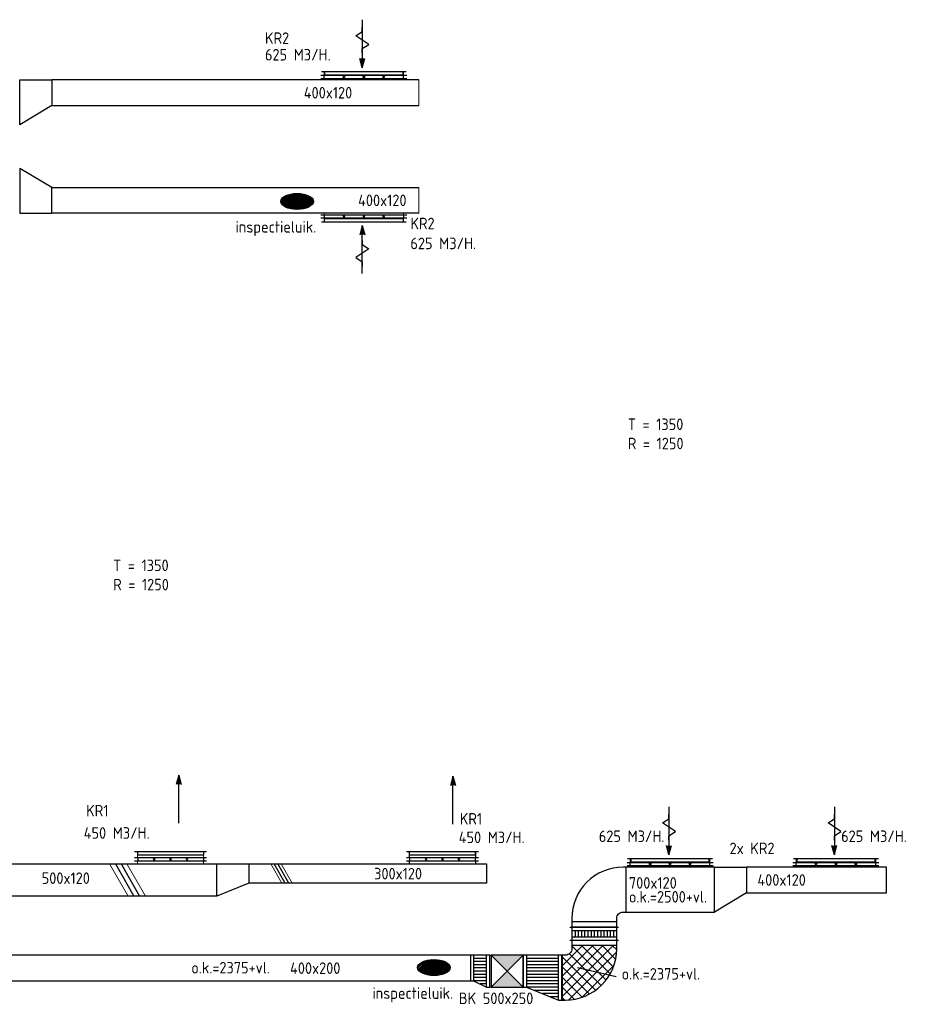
# Model space of a CAD drawing. Header units: millimetres. Extents: x -64377 to 14209, y 2594 to 51892.
# Tile 4 of 10: x -49525 to -35590, y 18449 to 33810. Entities that reach past the tile are written whole.
import ezdxf

# ---------------------------------------------------------------- set-up
doc = ezdxf.new("R2010")
doc.units = ezdxf.units.MM
doc.header["$LTSCALE"] = 50
for name, color, linetype in [('61', 161, 'Continuous'), ('WL570---_RETOUR', 100, 'Continuous'), ('WL570---_TOEVOER', 200, 'Continuous'), ('WL5711--_T_KANAAL-H', 1, 'Continuous'), ('WL5711--_T_KANAAL-H2', 1, 'Continuous'), ('WL5712--_R_KANAAL-H', 1, 'Continuous'), ('WM570---_RETOUR', 2, 'Continuous'), ('WM570---_TOEVOER', 2, 'Continuous')]:
    doc.layers.add(name, color=color, linetype=linetype)
doc.layers.add('WL570---_BESTAAND-RETOUR', color=140, linetype='Continuous', lineweight=0)
doc.layers.add('WL570---_BESTAAND-TOEVOER', color=180, linetype='Continuous', lineweight=0)
doc.styles.add('ISO', font='ISO', dxfattribs={"height": 162})
doc.styles.add('LZ-MAATVOEREN', font='simplex')
doc.styles.add('MAATVOERING', font='ISO')

# ---------------------------------------------------------------- blocks, each defined once
blk = doc.blocks.new('9-08B')
at = {"layer": '61', "color": 0}
blk.add_lwpolyline([(4, 0), (3.33, 0), (2.67, 1), (1.33, -1), (0.67, 0), (0, 0)], dxfattribs=at)
blk = doc.blocks.new('9-15')
at = {"layer": '61', "color": 0}
for p, q in [((0, 0), (7.5, 0)), ((7.5, 0), (6.05, 0.39)), ((7.5, 0), (6.05, -0.39))]:
    blk.add_line(p, q, dxfattribs=at)
blk.add_solid([(7.5, 0), (6.05, 0.39), (6.05, -0.39)], dxfattribs=at)
blk = doc.blocks.new('KARH')
for p, q in [((1, 0.5), (0, 0.5)), ((0, -0.5), (1, -0.5))]:
    blk.add_line(p, q)
at = {"invisible_edges": 15}
blk.add_3dface([(0, 0.5), (0, -0.5), (1, -0.5), (1, 0.5)], dxfattribs=at)
blk = doc.blocks.new('VSE1240851240850500R')
for p, q in [((-670, 50), (670, 50)), ((-670, 0), (670, 0)), ((-620, 0), (-620, 50)), ((620, 0), (620, 50))]:
    blk.add_line(p, q)
at = {"layer": 'WL5711--_T_KANAAL-H'}
for p, q in [((-316, 14), (-322, 3)), ((-304, 36), (-298, 47)), ((-6, 14), (-12, 3)), ((6, 36), (12, 47)), ((304, 14), (298, 3)), ((316, 36), (322, 47))]:
    blk.add_line(p, q, dxfattribs=at)
for centre in [(-310, 25), (0, 25), (310, 25)]:
    blk.add_circle(centre, 12.5, dxfattribs=at)
at = {"color": 1, "style": 'LZ-MAATVOEREN', "flags": 8}
blk.add_attdef('KLEP-SECTIE', (720, 50), '', height=180, dxfattribs=at)
blk = doc.blocks.new('ORN_T_K1225-75-50')
for points in [[(-662, 50), (662, 50)], [(-612, 50), (-612, 0), (612, 0), (612, 50)]]:
    blk.add_lwpolyline(points)
at = {"style": 'LZ-MAATVOEREN', "flags": 9}
for tag, p in [('ROS_TYPE', (694, 134)), ('ROS_M3H', (694, 124)), ('ROS_ZIJDE', (694, 114)), ('ROS_STAT', (694, 104))]:
    blk.add_attdef(tag, p, '', height=6.25, dxfattribs=at)
blk = doc.blocks.new('VV170012040012005000RG')
blk.add_lwpolyline([(0, 350), (500, 350), (500, -50), (0, -350)], close=True)
at = {"invisible_edges": 15}
blk.add_3dface([(0, 350), (500, 350), (500, -50), (0, -350)], dxfattribs=at)
blk = doc.blocks.new('KAEND')
blk.add_line((0, -0.5), (0, 0.5))
blk = doc.blocks.new('ORN_T_K1025-75-50')
for points in [[(-562, 50), (562, 50)], [(-512, 50), (-512, 0), (512, 0), (512, 50)]]:
    blk.add_lwpolyline(points)
at = {"style": 'LZ-MAATVOEREN', "flags": 9}
for tag, p in [('ROS_TYPE', (626, 168)), ('ROS_M3H', (626, 148)), ('ROS_ZIJDE', (626, 128)), ('ROS_STAT', (626, 108))]:
    blk.add_attdef(tag, p, '', height=12.5, dxfattribs=at)
blk = doc.blocks.new('VSE1025751025750500R')
for p, q in [((-562, 50), (562, 50)), ((-562, 0), (562, 0)), ((-512, 0), (-512, 50)), ((512, 0), (512, 50))]:
    blk.add_line(p, q)
at = {"layer": 'WL5711--_T_KANAAL-H'}
for p, q in [((-262, 14), (-269, 3)), ((-250, 36), (-244, 47)), ((-6, 14), (-12, 3)), ((6, 36), (12, 47)), ((250, 14), (244, 3)), ((262, 36), (269, 47))]:
    blk.add_line(p, q, dxfattribs=at)
for centre in [(-256, 25), (0, 25), (256, 25)]:
    blk.add_circle(centre, 12.5, dxfattribs=at)
at = {"color": 1, "style": 'LZ-MAATVOEREN', "flags": 8}
blk.add_attdef('KLEP-SECTIE', (612, 50), '', height=180, dxfattribs=at)
blk = doc.blocks.new('VV150012030012005000RG')
blk.add_lwpolyline([(0, 250), (500, 250), (500, -50), (0, -250)], close=True)
at = {"invisible_edges": 15}
blk.add_3dface([(0, 250), (500, 250), (500, -50), (0, -250)], dxfattribs=at)
blk = doc.blocks.new('VBO70012000050901-100')
blk.add_lwpolyline([(-350, -500), (350, -500), (350, -450, 0.414214), (-450, 350), (-500, 350), (-500, -350), (-450, -350, -0.414214), (-350, -450)], format="xyb", close=True)
blk = doc.blocks.new('UISO')
for p, q in [((0, 0.18), (1, 0.757)), ((0, 0), (1, 0.577))]:
    blk.add_line(p, q)
at = {"layer": 'WL570---_BESTAAND-TOEVOER'}
for p, q in [((0, 0.36), (1, 0.937)), ((0, -0.18), (1, 0.397))]:
    blk.add_line(p, q, dxfattribs=at)
blk = doc.blocks.new('VBK50025000050000')
blk.add_lwpolyline([(0, -250), (500, -250), (500, 250), (0, 250)], close=True)
at = {"layer": 'WL5711--_T_KANAAL-H', "color": 0}
for p, q in [((0, -250), (500, 250)), ((0, 250), (500, -250))]:
    blk.add_line(p, q, dxfattribs=at)
at = {"layer": 'WL5711--_T_KANAAL-H2', "color": 0}
for points in [[(0, 250), (500, 250), (250, 0)], [(0, -250), (500, -250), (250, 0)]]:
    blk.add_solid(points, dxfattribs=at)
blk = doc.blocks.new('VTR50025040020003-0')
for p, q in [((50, 250), (0, 250)), ((0, 250), (0, -250)), ((300, 150), (250, 150)), ((300, -250), (300, 150)), ((0, -250), (50, -250)), ((250, -250), (300, -250))]:
    blk.add_line(p, q)
at = {"color": 0}
for p, q in [((50, 200), (150, 200)), ((50, 150), (250, 150)), ((50, 100), (250, 100)), ((50, 50), (250, 50)), ((50, 0), (250, 0)), ((50, -50), (250, -50)), ((50, -100), (250, -100)), ((50, -150), (250, -150)), ((50, -200), (250, -200))]:
    blk.add_line(p, q, dxfattribs=at)
blk.add_lwpolyline([(50, -250), (250, -250), (250, 150), (50, 250)], close=True)
blk = doc.blocks.new('VTR70012050025006-0')
for p, q in [((50, 350), (0, 350)), ((0, 350), (0, -350)), ((600, 150), (550, 150)), ((600, -350), (600, 150)), ((0, -350), (50, -350)), ((550, -350), (600, -350))]:
    blk.add_line(p, q)
at = {"color": 0}
for p, q in [((50, 300), (175, 300)), ((50, 250), (300, 250)), ((50, 200), (425, 200)), ((50, 150), (550, 150)), ((50, 100), (550, 100)), ((50, 50), (550, 50)), ((50, 0), (550, 0)), ((50, -50), (550, -50)), ((50, -100), (550, -100)), ((50, -150), (550, -150)), ((50, -200), (550, -200)), ((50, -250), (550, -250)), ((50, -300), (550, -300))]:
    blk.add_line(p, q, dxfattribs=at)
blk.add_lwpolyline([(50, -350), (550, -350), (550, 150), (50, 350)], close=True)
blk = doc.blocks.new('VSP7001207001201252-0')
for p, q in [((0, -380), (0, 380)), ((200, -380), (200, 380))]:
    blk.add_line(p, q)
blk.add_lwpolyline([(0, -350), (200, -350), (200, 350), (0, 350)], close=True)
at = {"layer": 'WL5712--_R_KANAAL-H', "color": 0}
for p, q in [((50, -350), (50, 350)), ((150, -350), (150, 350)), ((50, 300), (150, 300)), ((50, 250), (150, 250)), ((50, 200), (150, 200)), ((50, 150), (150, 150)), ((50, 100), (150, 100)), ((50, 50), (150, 50)), ((50, 0), (150, 0)), ((50, -50), (150, -50)), ((50, -100), (150, -100)), ((50, -150), (150, -150)), ((50, -200), (150, -200)), ((50, -250), (150, -250)), ((50, -300), (150, -300))]:
    blk.add_line(p, q, dxfattribs=at)

msp = doc.modelspace()

# ---------------------------------------------------------------- hatches: boundary and pattern name
at = {"layer": 'WL570---_RETOUR'}
h = msp.add_hatch(dxfattribs=at)
h.set_pattern_fill('ANSI31', color=256, scale=5, style=0)
h.set_pattern_definition([(45, (-41405.697, 3695.207), (-11.22532, 11.22532), [])])
edge = h.paths.add_edge_path()
edge.add_ellipse((-45200, 30975), major_axis=(-255, 0), ratio=0.489711, start_angle=0, end_angle=360)
h = msp.add_hatch(dxfattribs=at)
h.set_pattern_fill('ANSI37', color=256, scale=900, style=0)
h.set_pattern_definition([(45, (-88882.36, -22723.14), (-79.54951, 79.54951), []), (135, (-88882.36, -22723.14), (-79.54951, -79.54951), [])])
edge = h.paths.add_edge_path()
edge.add_line((-41065, 19216), (-41065, 18516))
edge.add_line((-41065, 18516), (-41015, 18516))
edge.add_arc((-41015, 19316), 800, 270, 360)
edge.add_line((-40215, 19316), (-40215, 19366))
edge.add_line((-40215, 19366), (-40915, 19366))
edge.add_line((-40915, 19366), (-40915, 19316))
edge.add_arc((-41015, 19316), 100, -90, 0, ccw=False)
edge.add_line((-41015, 19216), (-41065, 19216))
h = msp.add_hatch(dxfattribs=at)
h.set_pattern_fill('ANSI31', color=256, scale=5, style=0)
h.set_pattern_definition([(45, (-39270.222, -8258.36), (-11.22532, 11.22532), [])])
edge = h.paths.add_edge_path()
edge.add_ellipse((-43065, 19022), major_axis=(-255, 0), ratio=0.489711, start_angle=0, end_angle=360)

# ---------------------------------------------------------------- linework, layer by layer
for centre in [(-45200, 30975), (-43065, 19022)]:
    msp.add_ellipse(centre, major_axis=(-255, 0), ratio=0.489711, dxfattribs=at)
at = {"layer": 'WM570---_RETOUR'}
msp.add_line((-40224, 18875), (-40827, 19018), dxfattribs=at)

# ---------------------------------------------------------------- block references
at = {"layer": '61', "linetype": 'Continuous', "xscale": 100, "yscale": 100, "zscale": 100, "rotation": 270}
for p in [(-39400, 21412), (-36820, 21412)]:
    msp.add_blockref('9-08B', p, dxfattribs=at)
at = {"layer": 'WL570---_BESTAAND-RETOUR'}
for name, p, xscale, yscale, zscale in [('KAEND', (-43303, 32669), 400, 400, 400), ('KARH', (-41073, 18866), 8.382299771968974, 700, 120)]:
    msp.add_blockref(name, p, dxfattribs=dict(at, xscale=xscale, yscale=yscale, zscale=zscale))
for name, p, xscale, yscale, zscale, rotation in [('KAEND', (-43303, 30990), -400, 400, 400, 180), ('KARH', (-44159, 30766), -24.06499281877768, 1240, 85, 270), ('KARH', (-44159, 30667), -48.34935247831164, 1240, 85, 270), ('KARH', (-39383, 20711), 48.34935247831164, 1240, 85, 270), ('KARH', (-36796, 20711), 48.34935247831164, 1240, 85, 270), ('KARH', (-36796, 20613), 24.06499281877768, 1240, 85, 270), ('KARH', (-42173, 18966), 22.84156648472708, 500, 250, 180), ('KARH', (-41651, 18966), 22.84156648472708, 500, 250, 180)]:
    msp.add_blockref(name, p, dxfattribs=dict(at, xscale=xscale, yscale=yscale, zscale=zscale, rotation=rotation))
at = {"layer": 'WL570---_BESTAAND-TOEVOER', "yscale": 1025, "zscale": 75}
for p, xscale, rotation in [((-47173, 20739), -74.8869347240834, 270), ((-47173, 20689), -50.99903497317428, 90)]:
    msp.add_blockref('KARH', p, dxfattribs=dict(at, xscale=xscale, rotation=rotation))
at = {"layer": 'WL570---_RETOUR'}
for name, p, xscale, yscale, zscale, rotation in [('9-15', (-44183, 33810), 100, 100, 100, 270), ('9-08B', (-44183, 33692), 100, 100, 100, 270), ('KARH', (-44159, 32992), 48.34935247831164, 1240, 85, 270), ('KARH', (-44159, 32893), 24.06499281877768, 1240, 85, 270), ('KARH', (-49025, 30990), -5722.26787961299, 400, 120, 180), ('9-15', (-44183, 29850), -100, 100, 100, 270), ('9-08B', (-44183, 29967), -100, 100, 100, 270), ('9-15', (-39400, 21529), 100, 100, 100, 270), ('9-15', (-36820, 21529), 100, 100, 100, 270), ('KARH', (-39383, 20613), 24.06499281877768, 1240, 85, 270), ('KARH', (-40565, 19366), 372.9940281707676, 700, 120, 90)]:
    msp.add_blockref(name, p, dxfattribs=dict(at, xscale=xscale, yscale=yscale, zscale=zscale, rotation=rotation))
for name, p in [('VSE1240851240850500R', (-44159, 32893)), ('ORN_T_K1225-75-50', (-44159, 32952)), ('VV170012040012005000RG', (-49525, 32519)), ('VSE1240851240850500R', (-39383, 20613)), ('ORN_T_K1225-75-50', (-39383, 20672)), ('VV170012040012005000RG', (-38692, 20239)), ('VSE1240851240850500R', (-36796, 20613)), ('ORN_T_K1225-75-50', (-36796, 20672))]:
    msp.add_blockref(name, p, dxfattribs=at)
for name, p, xscale, yscale, zscale in [('KARH', (-49025, 32669), 5722.26787961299, 400, 120), ('KARH', (-40065, 20239), 1372.902301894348, 700, 120), ('KARH', (-38192, 20389), 2185.350626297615, 400, 120), ('KAEND', (-36007, 20389), 400, 400, 400), ('KARH', (-54024, 19016), 11527.7324951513, 400, 200)]:
    msp.add_blockref(name, p, dxfattribs=dict(at, xscale=xscale, yscale=yscale, zscale=zscale))
at = {"layer": 'WL570---_RETOUR', "xscale": -1, "rotation": 180}
for name, p in [('VV170012040012005000RG', (-49525, 31140)), ('VSE1240851240850500R', (-44159, 30766)), ('ORN_T_K1225-75-50', (-44159, 30707))]:
    msp.add_blockref(name, p, dxfattribs=at)
at = {"layer": 'WL570---_RETOUR'}
for name, p, rotation in [('VBO70012000050901-100', (-40565, 20239), 90), ('VSP7001207001201252-0', (-40565, 19650), 270), ('VBO70012000050901-100', (-40565, 18866), 270), ('VTR50025040020003-0', (-42196, 18966), 180), ('VBK50025000050000', (-41673, 18966), 180), ('VTR70012050025006-0', (-41073, 18866), 180)]:
    msp.add_blockref(name, p, dxfattribs=dict(at, rotation=rotation))
at = {"layer": 'WL570---_TOEVOER'}
for name, p, xscale, yscale, zscale, rotation in [('9-15', (-47045, 21274), 100, 100, 100, 90), ('9-15', (-42769, 21258), 100, 100, 100, 90), ('KARH', (-42932, 20739), -74.8869347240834, 1025, 75, 270), ('UISO', (-48033, 20638), 500, 500, 500, 270), ('UISO', (-45329, 20338), 300, 300, 300, 90), ('KARH', (-42932, 20689), -50.99903497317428, 1025, 75, 90), ('KAEND', (-42243, 20488), -300, 300, 300, 180)]:
    msp.add_blockref(name, p, dxfattribs=dict(at, xscale=xscale, yscale=yscale, zscale=zscale, rotation=rotation))
at = {"layer": 'WL570---_TOEVOER', "xscale": -1}
for p in [(-47173, 20778), (-42932, 20778)]:
    msp.add_blockref('ORN_T_K1025-75-50', p, dxfattribs=at)
at = {"layer": 'WL570---_TOEVOER', "xscale": -1, "rotation": 180}
for p in [(-47173, 20739), (-42932, 20739)]:
    msp.add_blockref('VSE1025751025750500R', p, dxfattribs=at)
at = {"layer": 'WL570---_TOEVOER', "zscale": 120}
for p, xscale, yscale in [((-46453, 20388), -3441.050950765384, 500), ((-42243, 20488), -3710.207019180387, 300)]:
    msp.add_blockref('KARH', p, dxfattribs=dict(at, xscale=xscale, yscale=yscale))
at = {"layer": 'WL570---_TOEVOER'}
msp.add_blockref('VV150012030012005000RG', (-46453, 20388), dxfattribs=at)

# ---------------------------------------------------------------- texts
at = {"layer": 'WM570---_RETOUR'}
for s, style, p in [('KR2', 'MAATVOERING', (-45700, 33432)), ('625 M3/H.', 'MAATVOERING', (-45700, 33173)), ('400x120', 'MAATVOERING', (-45095, 32580)), ('400x120', 'MAATVOERING', (-44248, 30901)), ('KR2', 'ISO', (-43432, 30540)), ('inspectieluik.', 'MAATVOERING', (-46160, 30488)), ('625 M3/H.', 'ISO', (-43432, 30229)), ('T = 1350', 'ISO', (-40042, 27408)), ('R = 1250', 'ISO', (-40042, 27108)), ('T = 1350', 'ISO', (-48068, 25207)), ('R = 1250', 'ISO', (-48068, 24907)), ('625 M3/H.', 'ISO', (-40494, 20981)), ('625 M3/H.', 'ISO', (-36715, 20981)), ('2x KR2', 'ISO', (-38455, 20792)), ('700x120', 'MAATVOERING', (-40025, 20253)), ('400x120', 'MAATVOERING', (-38021, 20299)), ('o.k.=2500+vl.', 'MAATVOERING', (-40025, 20036)), ('o.k.=2375+vl.', 'MAATVOERING', (-46849, 18930)), ('400x200', 'MAATVOERING', (-45309, 18923)), ('o.k.=2375+vl.', 'MAATVOERING', (-40138, 18834)), ('inspectieluik.', 'MAATVOERING', (-44025, 18534)), ('BK 500x250', 'MAATVOERING', (-42678, 18452))]:
    msp.add_text(s, height=180, dxfattribs=dict(at, style=style)).set_placement(p)
at = {"layer": 'WM570---_TOEVOER'}
for s, style, p in [('KR1', 'ISO', (-48489, 21380)), ('KR1', 'ISO', (-42662, 21253)), ('450 M3/H.', 'ISO', (-48527, 21032)), ('450 M3/H.', 'ISO', (-42679, 20963)), ('500x120', 'MAATVOERING', (-49182, 20327)), ('300x120', 'MAATVOERING', (-43998, 20398))]:
    msp.add_text(s, height=180, dxfattribs=dict(at, style=style)).set_placement(p)

doc.saveas('drawing.dxf')
